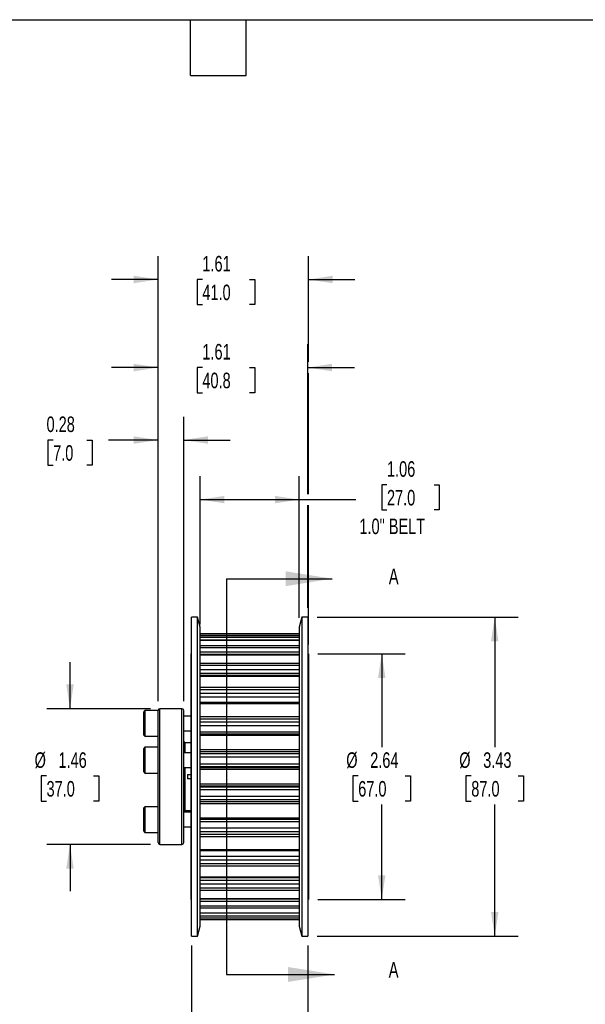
# Model space of a CAD drawing. Header units: inches. Extents: x 0.5 to 21.5, y 0.5 to 16.5.
# Tile 3 of 5: x 8.9 to 14.9, y 5.9 to 16.5. Entities that reach past the tile are written whole.
import ezdxf

# ---------------------------------------------------------------- set-up
doc = ezdxf.new("R2010")
doc.units = ezdxf.units.IN
doc.header["$LTSCALE"] = 2
doc.header["$MEASUREMENT"] = 0
doc.layers.add('DIMENSIONS', color=140, linetype='Continuous', lineweight=25)
doc.layers.add('TEXT', color=140, linetype='Continuous', lineweight=25)
doc.styles.add('SLDTEXTSTYLE0', font='TXT', dxfattribs={"width": 0.7})
doc.dimstyles.new('SLDDIMSTYLE5', dxfattribs={"dimtxt": 0.169922, "dimasz": 0.26, "dimexe": 0, "dimexo": 0.0625, "dimgap": 0.04248, "dimtad": 0, "dimtih": 1, "dimtoh": 1, "dimrnd": 1e-09, "dimzin": 12, "dimdsep": 46, "dimtxsty": 'SLDTEXTSTYLE0', "dimsah": 1, "dimcen": 0.09, "dimadec": 0, "dimazin": 3, "dimtfac": 1, "dimtofl": 0, "dimtmove": 0, "dimatfit": 3, "dimfxl": 0, "dimfrac": 2, "dimtolj": 1, "dimtzin": 12, "dimarcsym": 0})
doc.dimstyles.new('SLDDIMSTYLE6', dxfattribs={"dimtxt": 0.169922, "dimasz": 0.26, "dimexe": 0, "dimexo": 0.0625, "dimgap": 0.04248, "dimtad": 0, "dimtih": 1, "dimtoh": 1, "dimrnd": 1e-09, "dimzin": 12, "dimdsep": 46, "dimtxsty": 'SLDTEXTSTYLE0', "dimsah": 1, "dimcen": 0.09, "dimadec": 0, "dimazin": 3, "dimtfac": 1, "dimtmove": 0, "dimatfit": 0, "dimfxl": 0, "dimfrac": 2, "dimtolj": 1, "dimtzin": 12, "dimarcsym": 0})
doc.dimstyles.new('SLDDIMSTYLE7', dxfattribs={"dimtxt": 0.169922, "dimasz": 0.26, "dimexe": 0, "dimexo": 0.0625, "dimgap": 0.04248, "dimtad": 0, "dimtih": 1, "dimtoh": 1, "dimrnd": 1e-09, "dimdsep": 46, "dimtxsty": 'SLDTEXTSTYLE0', "dimsah": 1, "dimcen": 0.09, "dimadec": 0, "dimazin": 2, "dimtfac": 1, "dimtmove": 0, "dimatfit": 0, "dimfxl": 0, "dimfrac": 2, "dimtolj": 1, "dimtzin": 12, "dimarcsym": 0})

# ---------------------------------------------------------------- blocks, each defined once
blk = doc.blocks.new('_D_4')
at = {"layer": 'DIMENSIONS'}
for p, q in [((10.806, 10.011), (10.806, 11.6)), ((11.869, 10.082), (11.869, 11.6)), ((12.811, 11.509), (12.754, 11.509)), ((12.754, 11.509), (12.754, 11.239)), ((13.316, 11.509), (13.373, 11.509)), ((13.373, 11.509), (13.373, 11.239)), ((10.806, 11.35), (11.869, 11.35)), ((11.869, 11.35), (12.477, 11.35)), ((12.754, 11.239), (12.811, 11.239)), ((13.373, 11.239), (13.316, 11.239))]:
    blk.add_line(p, q, dxfattribs=at)
for points in [[(10.806, 11.35), (11.066, 11.31), (11.066, 11.39)], [(11.869, 11.35), (11.609, 11.39), (11.609, 11.31)]]:
    blk.add_solid(points, dxfattribs=at)
at = {"layer": 'DIMENSIONS', "char_height": 0.1667, "attachment_point": 1, "style": 'SLDTEXTSTYLE0'}
for s, insert in [('1.06', (12.811, 11.762)), ('27.0', (12.811, 11.454)), ('1.0" BELT', (12.515, 11.146))]:
    blk.add_mtext(s, dxfattribs=dict(at, insert=insert))
blk = doc.blocks.new('_D_5')
at = {"layer": 'DIMENSIONS'}
for p, q in [((10.714, 6.565), (10.714, 5.155)), ((11.961, 6.565), (11.961, 5.155)), ((10.714, 5.405), (10.214, 5.405)), ((11.081, 5.405), (11.024, 5.405)), ((11.024, 5.405), (11.024, 5.135)), ((11.586, 5.405), (11.643, 5.405)), ((11.643, 5.405), (11.643, 5.135)), ((11.961, 5.405), (12.461, 5.405)), ((11.024, 5.135), (11.081, 5.135)), ((11.643, 5.135), (11.586, 5.135))]:
    blk.add_line(p, q, dxfattribs=at)
for points in [[(10.714, 5.405), (10.454, 5.445), (10.454, 5.365)], [(11.961, 5.405), (12.221, 5.365), (12.221, 5.445)]]:
    blk.add_solid(points, dxfattribs=at)
at = {"layer": 'DIMENSIONS', "char_height": 0.1667, "attachment_point": 1, "style": 'SLDTEXTSTYLE0'}
for s, insert in [('1.25', (11.081, 5.658)), ('31.7', (11.081, 5.35))]:
    blk.add_mtext(s, dxfattribs=dict(at, insert=insert))
blk = doc.blocks.new('_D_6')
at = {"layer": 'DIMENSIONS'}
for p, q in [((12.067, 9.696), (13.005, 9.696)), ((12.755, 9.696), (12.755, 8.693)), ((12.502, 8.385), (12.445, 8.385)), ((12.445, 8.385), (12.445, 8.115)), ((13.007, 8.385), (13.064, 8.385)), ((13.064, 8.385), (13.064, 8.115)), ((12.445, 8.115), (12.502, 8.115)), ((12.755, 7.059), (12.755, 8.077)), ((13.064, 8.115), (13.007, 8.115)), ((12.067, 7.059), (13.005, 7.059))]:
    blk.add_line(p, q, dxfattribs=at)
for points in [[(12.755, 9.696), (12.715, 9.436), (12.795, 9.436)], [(12.755, 7.059), (12.795, 7.319), (12.715, 7.319)]]:
    blk.add_solid(points, dxfattribs=at)
at = {"layer": 'DIMENSIONS', "char_height": 0.1667, "attachment_point": 1, "style": 'SLDTEXTSTYLE0'}
for s, insert in [('%%c', (12.374, 8.638)), ('2.64', (12.631, 8.638)), ('67.0', (12.502, 8.33))]:
    blk.add_mtext(s, dxfattribs=dict(at, insert=insert))
blk = doc.blocks.new('_D_7')
at = {"layer": 'DIMENSIONS'}
for p, q in [((12.061, 10.09), (14.218, 10.09)), ((13.968, 10.09), (13.968, 8.693)), ((13.716, 8.385), (13.659, 8.385)), ((13.659, 8.385), (13.659, 8.115)), ((14.221, 8.385), (14.278, 8.385)), ((14.278, 8.385), (14.278, 8.115)), ((13.659, 8.115), (13.716, 8.115)), ((13.968, 6.665), (13.968, 8.077)), ((14.278, 8.115), (14.221, 8.115)), ((12.061, 6.665), (14.218, 6.665))]:
    blk.add_line(p, q, dxfattribs=at)
for points in [[(13.968, 10.09), (13.928, 9.83), (14.008, 9.83)], [(13.968, 6.665), (14.008, 6.925), (13.928, 6.925)]]:
    blk.add_solid(points, dxfattribs=at)
at = {"layer": 'DIMENSIONS', "char_height": 0.1667, "attachment_point": 1, "style": 'SLDTEXTSTYLE0'}
for s, insert in [('%%c', (13.587, 8.638)), ('3.43', (13.844, 8.638)), ('87.0', (13.716, 8.33))]:
    blk.add_mtext(s, dxfattribs=dict(at, insert=insert))
blk = doc.blocks.new('_D_8')
at = {"layer": 'DIMENSIONS'}
for p, q in [((10.353, 9.186), (10.353, 13.017)), ((11.961, 11.41), (11.961, 13.017)), ((10.353, 12.767), (9.853, 12.767)), ((10.829, 12.767), (10.772, 12.767)), ((10.772, 12.767), (10.772, 12.497)), ((11.334, 12.767), (11.391, 12.767)), ((11.391, 12.767), (11.391, 12.497)), ((11.961, 12.767), (12.461, 12.767)), ((10.772, 12.497), (10.829, 12.497)), ((11.391, 12.497), (11.334, 12.497)), ((11.961, 10.19), (11.961, 11.29))]:
    blk.add_line(p, q, dxfattribs=at)
for points in [[(10.353, 12.767), (10.093, 12.807), (10.093, 12.727)], [(11.961, 12.767), (12.221, 12.727), (12.221, 12.807)]]:
    blk.add_solid(points, dxfattribs=at)
at = {"layer": 'DIMENSIONS', "char_height": 0.1667, "attachment_point": 1, "style": 'SLDTEXTSTYLE0'}
for s, insert in [('1.61', (10.829, 13.02)), ('40.8', (10.829, 12.712))]:
    blk.add_mtext(s, dxfattribs=dict(at, insert=insert))
blk = doc.blocks.new('_D_9')
at = {"layer": 'DIMENSIONS'}
for p, q in [((10.353, 9.186), (10.353, 12.239)), ((10.629, 9.186), (10.629, 12.239)), ((9.227, 11.989), (9.17, 11.989)), ((9.17, 11.989), (9.17, 11.719)), ((9.59, 11.989), (9.647, 11.989)), ((9.647, 11.989), (9.647, 11.719)), ((10.353, 11.989), (9.82, 11.989)), ((10.629, 11.989), (11.129, 11.989)), ((9.17, 11.719), (9.227, 11.719)), ((9.647, 11.719), (9.59, 11.719))]:
    blk.add_line(p, q, dxfattribs=at)
for points in [[(10.353, 11.989), (10.093, 12.029), (10.093, 11.949)], [(10.629, 11.989), (10.889, 11.949), (10.889, 12.029)]]:
    blk.add_solid(points, dxfattribs=at)
at = {"layer": 'DIMENSIONS', "char_height": 0.1667, "attachment_point": 1, "style": 'SLDTEXTSTYLE0'}
for s, insert in [('0.28', (9.156, 12.242)), ('7.0', (9.227, 11.934))]:
    blk.add_mtext(s, dxfattribs=dict(at, insert=insert))
blk = doc.blocks.new('_D_10')
at = {"layer": 'DIMENSIONS'}
for p, q in [((10.353, 9.186), (10.353, 13.962)), ((11.967, 12.827), (11.967, 13.962)), ((10.353, 13.712), (9.853, 13.712)), ((10.829, 13.712), (10.772, 13.712)), ((10.772, 13.712), (10.772, 13.442)), ((11.334, 13.712), (11.391, 13.712)), ((11.391, 13.712), (11.391, 13.442)), ((11.967, 13.712), (12.467, 13.712)), ((10.772, 13.442), (10.829, 13.442)), ((11.391, 13.442), (11.334, 13.442)), ((11.967, 11.41), (11.967, 12.707)), ((11.967, 9.796), (11.967, 11.29))]:
    blk.add_line(p, q, dxfattribs=at)
for points in [[(10.353, 13.712), (10.093, 13.752), (10.093, 13.672)], [(11.967, 13.712), (12.227, 13.672), (12.227, 13.752)]]:
    blk.add_solid(points, dxfattribs=at)
at = {"layer": 'DIMENSIONS', "char_height": 0.1667, "attachment_point": 1, "style": 'SLDTEXTSTYLE0'}
for s, insert in [('1.61', (10.829, 13.965)), ('41.0', (10.829, 13.657))]:
    blk.add_mtext(s, dxfattribs=dict(at, insert=insert))
blk = doc.blocks.new('_D_11')
at = {"layer": 'DIMENSIONS'}
for p, q in [((9.408, 9.106), (9.408, 9.606)), ((10.273, 9.106), (9.158, 9.106)), ((9.156, 8.385), (9.099, 8.385)), ((9.099, 8.385), (9.099, 8.115)), ((9.661, 8.385), (9.718, 8.385)), ((9.718, 8.385), (9.718, 8.115)), ((9.099, 8.115), (9.156, 8.115)), ((9.718, 8.115), (9.661, 8.115)), ((10.273, 7.649), (9.158, 7.649)), ((9.408, 7.649), (9.408, 7.149))]:
    blk.add_line(p, q, dxfattribs=at)
for points in [[(9.408, 9.106), (9.448, 9.366), (9.368, 9.366)], [(9.408, 7.649), (9.368, 7.389), (9.448, 7.389)]]:
    blk.add_solid(points, dxfattribs=at)
at = {"layer": 'DIMENSIONS', "char_height": 0.1667, "attachment_point": 1, "style": 'SLDTEXTSTYLE0'}
for s, insert in [('%%c', (9.028, 8.638)), ('1.46', (9.284, 8.638)), ('37.0', (9.156, 8.33))]:
    blk.add_mtext(s, dxfattribs=dict(at, insert=insert))

msp = doc.modelspace()

# ---------------------------------------------------------------- linework, layer by layer
for p, q in [((10.777, 10.09), (10.714, 10.09)), ((10.714, 8.378), (10.714, 10.09)), ((10.806, 9.982), (10.777, 10.09)), ((10.777, 8.378), (10.777, 10.09)), ((11.898, 10.09), (11.869, 9.982)), ((11.961, 10.09), (11.898, 10.09)), ((11.898, 10.09), (11.898, 6.665)), ((11.961, 10.09), (11.961, 6.665)), ((10.806, 8.378), (10.806, 9.982)), ((11.869, 9.982), (11.869, 6.773)), ((11.869, 9.911), (10.806, 9.911)), ((10.806, 9.911), (11.869, 9.911)), ((10.806, 9.892), (11.869, 9.892)), ((10.806, 9.873), (11.869, 9.873)), ((11.869, 9.842), (10.806, 9.842)), ((10.806, 9.841), (11.869, 9.841)), ((10.806, 9.785), (11.869, 9.785)), ((10.806, 9.763), (11.869, 9.763)), ((10.714, 9.696), (10.708, 9.696)), ((10.708, 8.378), (10.708, 9.696)), ((10.806, 9.716), (11.869, 9.716)), ((11.869, 9.689), (10.806, 9.689)), ((10.806, 9.685), (11.869, 9.685)), ((11.967, 9.696), (11.961, 9.696)), ((11.967, 9.696), (11.967, 7.059)), ((10.806, 9.596), (11.869, 9.596)), ((10.806, 9.572), (11.869, 9.572)), ((10.806, 9.527), (11.869, 9.527)), ((10.806, 9.489), (11.869, 9.489)), ((11.869, 9.461), (10.806, 9.461)), ((10.806, 9.454), (11.869, 9.454)), ((10.806, 9.336), (11.869, 9.336)), ((10.806, 9.311), (11.869, 9.311)), ((10.806, 9.272), (11.869, 9.272)), ((10.806, 9.233), (11.869, 9.233)), ((10.609, 9.106), (10.373, 9.106)), ((10.373, 8.378), (10.373, 9.106)), ((10.609, 8.378), (10.609, 9.106)), ((10.806, 9.172), (11.869, 9.172)), ((11.869, 9.171), (10.806, 9.171)), ((10.806, 9.161), (11.869, 9.161)), ((10.212, 9.086), (10.196, 9.07)), ((10.196, 9.07), (10.196, 8.826)), ((10.353, 9.086), (10.212, 9.086)), ((10.212, 9.086), (10.212, 8.811)), ((10.353, 8.597), (10.353, 9.086)), ((10.629, 8.378), (10.629, 9.086)), ((10.708, 9.027), (10.629, 9.027)), ((10.806, 9.021), (11.869, 9.021)), ((10.806, 8.996), (11.869, 8.996)), ((10.806, 8.965), (11.869, 8.965)), ((10.806, 8.927), (11.869, 8.927)), ((10.196, 8.826), (10.212, 8.811)), ((10.212, 8.811), (10.353, 8.811)), ((10.629, 8.87), (10.708, 8.87)), ((10.806, 8.858), (11.869, 8.858)), ((10.806, 8.836), (11.869, 8.836)), ((10.806, 8.821), (11.869, 8.821)), ((10.212, 8.692), (10.196, 8.676)), ((10.196, 8.676), (10.196, 8.432)), ((10.353, 8.692), (10.212, 8.692)), ((10.212, 8.692), (10.212, 8.416)), ((10.668, 8.741), (10.645, 8.741)), ((10.645, 8.633), (10.645, 8.741)), ((10.668, 8.741), (10.668, 8.74)), ((10.708, 8.74), (10.668, 8.74)), ((10.806, 8.668), (11.869, 8.668)), ((10.353, 7.804), (10.353, 8.597)), ((10.708, 8.633), (10.629, 8.633)), ((10.806, 8.646), (11.869, 8.646)), ((10.806, 8.624), (11.869, 8.624)), ((10.806, 8.589), (11.869, 8.589)), ((10.629, 8.475), (10.708, 8.475)), ((10.645, 8.378), (10.645, 8.475)), ((10.806, 8.516), (11.869, 8.516)), ((10.806, 8.486), (11.869, 8.486)), ((10.806, 8.476), (11.869, 8.476)), ((10.806, 8.456), (11.869, 8.456)), ((10.196, 8.432), (10.212, 8.416)), ((10.212, 8.416), (10.353, 8.416)), ((10.373, 7.649), (10.373, 8.378)), ((10.609, 7.649), (10.609, 8.378)), ((10.629, 7.669), (10.629, 8.378)), ((10.645, 8.014), (10.645, 8.378)), ((10.668, 8.401), (10.708, 8.401)), ((10.668, 8.401), (10.668, 8.354)), ((10.708, 8.354), (10.668, 8.354)), ((10.708, 7.059), (10.708, 8.378)), ((10.714, 6.665), (10.714, 8.378)), ((10.777, 6.665), (10.777, 8.378)), ((10.806, 6.773), (10.806, 8.378)), ((10.806, 8.299), (11.869, 8.299)), ((10.806, 8.279), (11.869, 8.279)), ((10.806, 8.269), (11.869, 8.269)), ((10.806, 8.239), (11.869, 8.239)), ((10.806, 8.166), (11.869, 8.166)), ((10.212, 8.053), (10.196, 8.038)), ((10.196, 8.038), (10.196, 7.987)), ((10.353, 8.053), (10.212, 8.053)), ((10.212, 8.053), (10.212, 7.997)), ((10.806, 8.131), (11.869, 8.131)), ((10.806, 8.109), (11.869, 8.109)), ((10.806, 8.087), (11.869, 8.087)), ((10.196, 7.987), (10.196, 7.794)), ((10.212, 7.997), (10.212, 7.778)), ((10.708, 7.994), (10.629, 7.994)), ((10.645, 8.014), (10.668, 8.014)), ((10.668, 8.015), (10.708, 8.015)), ((10.668, 8.015), (10.668, 8.014)), ((10.806, 7.934), (11.869, 7.934)), ((10.629, 7.837), (10.708, 7.837)), ((10.806, 7.919), (11.869, 7.919)), ((10.806, 7.897), (11.869, 7.897)), ((10.806, 7.828), (11.869, 7.828)), ((10.196, 7.794), (10.212, 7.778)), ((10.212, 7.778), (10.353, 7.778)), ((10.353, 7.669), (10.353, 7.804)), ((10.806, 7.79), (11.869, 7.79)), ((10.806, 7.759), (11.869, 7.759)), ((10.806, 7.734), (11.869, 7.734)), ((10.373, 7.649), (10.609, 7.649)), ((10.806, 7.594), (11.869, 7.594)), ((10.806, 7.584), (11.869, 7.584)), ((10.806, 7.583), (11.869, 7.583)), ((10.806, 7.522), (11.869, 7.522)), ((10.806, 7.483), (11.869, 7.483)), ((10.806, 7.444), (11.869, 7.444)), ((10.806, 7.419), (11.869, 7.419)), ((10.806, 7.301), (11.869, 7.301)), ((10.806, 7.295), (11.869, 7.295)), ((10.806, 7.266), (11.869, 7.266)), ((10.806, 7.228), (11.869, 7.228)), ((10.806, 7.183), (11.869, 7.183)), ((10.806, 7.159), (11.869, 7.159)), ((10.708, 7.059), (10.714, 7.059)), ((10.806, 7.07), (11.869, 7.07)), ((10.806, 7.067), (11.869, 7.067)), ((10.806, 7.039), (11.869, 7.039)), ((10.806, 6.992), (11.869, 6.992)), ((11.961, 7.059), (11.967, 7.059)), ((10.806, 6.97), (11.869, 6.97)), ((10.806, 6.915), (11.869, 6.915)), ((10.806, 6.914), (11.869, 6.914)), ((10.806, 6.882), (11.869, 6.882)), ((10.777, 6.665), (10.806, 6.773)), ((10.806, 6.863), (11.869, 6.863)), ((10.806, 6.844), (11.869, 6.844)), ((10.806, 6.844), (11.869, 6.844)), ((11.869, 6.773), (11.898, 6.665)), ((10.714, 6.665), (10.777, 6.665)), ((11.898, 6.665), (11.961, 6.665))]:
    msp.add_line(p, q)
for centre, radius, start, end in [((10.373, 9.086), 0.0197, 90, 180), ((10.609, 9.086), 0.0197, 0, 90), ((10.645, 8.757), 0.0157, 180, 270), ((10.645, 7.998), 0.0157, 90, 180), ((10.373, 7.669), 0.0197, 180, 270), ((10.609, 7.669), 0.0197, 270, 0)]:
    msp.add_arc(centre, radius, start, end)
at = {"layer": 'TEXT'}
for p, q in [((0.5, 16.5), (21.5, 16.5)), ((10.7, 15.9), (10.7, 16.5)), ((11.3, 15.9), (11.3, 16.5)), ((10.7, 15.9), (11.3, 15.9)), ((11.089, 10.501), (11.089, 6.254))]:
    msp.add_line(p, q, dxfattribs=at)
at = {"layer": 'TEXT', "linetype": 'Continuous'}
for p, q in [((11.089, 10.501), (12.223, 10.501)), ((11.089, 6.254), (12.249, 6.254))]:
    msp.add_line(p, q, dxfattribs=at)
at = {"layer": 'TEXT'}
for points in [[(12.223, 10.501), (11.723, 10.581), (11.723, 10.421)], [(12.249, 6.254), (11.749, 6.334), (11.749, 6.174)]]:
    msp.add_solid(points, dxfattribs=at)

# ---------------------------------------------------------------- texts
at = {"layer": 'TEXT', "char_height": 0.17, "attachment_point": 1, "style": 'SLDTEXTSTYLE0'}
for insert in [(12.83, 10.61), (12.829, 6.389)]:
    msp.add_mtext('A', dxfattribs=dict(at, insert=insert))

# ---------------------------------------------------------------- dimensions: what is measured, and where the dimension line sits
at = {"layer": 'DIMENSIONS'}
for base, p1, p2, dimstyle, picture, middle in [((10.353, 13.712), (11.967, 9.696), (10.353, 9.086), 'SLDDIMSTYLE6', '_D_10', (11.082, 13.712)), ((10.353, 12.767), (11.961, 10.09), (10.353, 9.086), 'SLDDIMSTYLE6', '_D_8', (11.082, 12.767)), ((10.353, 11.989), (10.629, 9.086), (10.353, 9.086), 'SLDDIMSTYLE7', '_D_9', (9.408, 11.989)), ((10.714, 5.405), (11.961, 6.665), (10.714, 6.665), 'SLDDIMSTYLE6', '_D_5', (11.333, 5.405))]:
    dim = msp.add_linear_dim(base=base, p1=p1, p2=p2, dimstyle=dimstyle, dxfattribs=at)
    dim.commit()
    dim.dimension.update_dxf_attribs({"geometry": picture, "text_midpoint": middle, "dimtype": 160})
dim = msp.add_linear_dim(base=(11.869, 11.35), p1=(10.806, 9.911), p2=(11.869, 9.982), text='<>\\P1.0" BELT', dimstyle='SLDDIMSTYLE5', dxfattribs=at)
dim.commit()
dim.dimension.update_dxf_attribs({"geometry": '_D_4', "text_midpoint": (13.064, 11.35), "dimtype": 160})
for base, p1, p2, dimstyle, picture, middle in [((13.9682, 6.6649), (11.961, 10.0901), (11.961, 6.6649), 'SLDDIMSTYLE5', '_D_7', (13.9682, 8.3849)), ((12.755, 7.059), (11.967, 9.696), (11.967, 7.059), 'SLDDIMSTYLE5', '_D_6', (12.755, 8.385)), ((9.408, 7.649), (10.373, 9.106), (10.373, 7.649), 'SLDDIMSTYLE6', '_D_11', (9.408, 8.385))]:
    dim = msp.add_linear_dim(base=base, p1=p1, p2=p2, angle=90, text='%%c<>', dimstyle=dimstyle, dxfattribs=at)
    dim.commit()
    dim.dimension.update_dxf_attribs({"geometry": picture, "text_midpoint": middle, "dimtype": 160})

doc.saveas('drawing.dxf')
